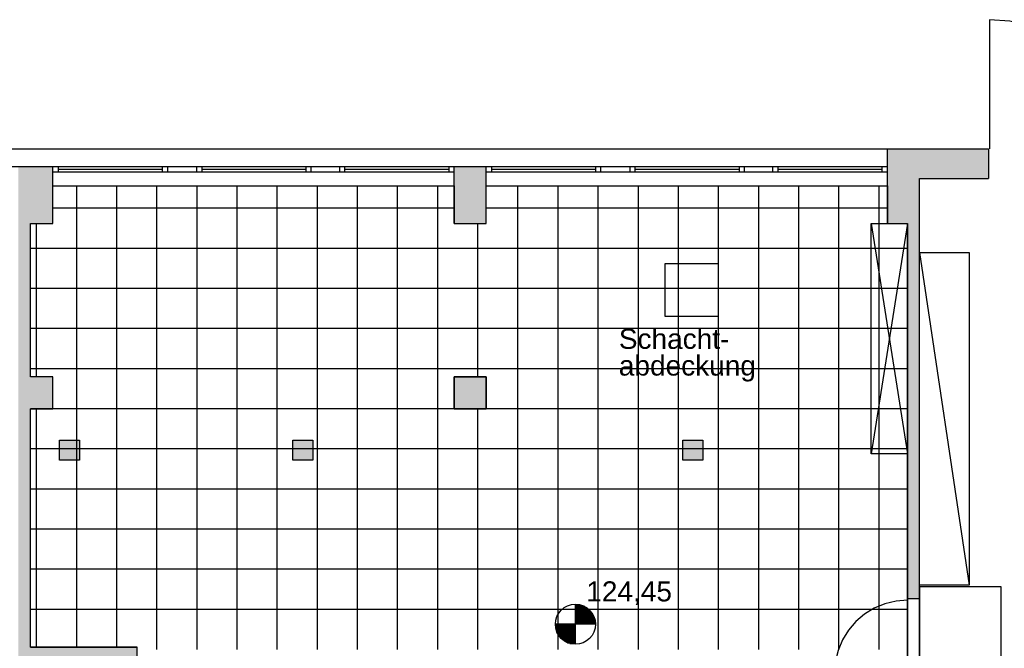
# Model space of a CAD drawing. Header units: metres. Extents: x -7.5 to 56, y -5.6 to 56.3.
# Tile 9 of 10: x 26.7 to 39, y 48.5 to 56.3. Entities that reach past the tile are written whole.
import ezdxf
from ezdxf.enums import TextEntityAlignment as Align

# ---------------------------------------------------------------- set-up
doc = ezdxf.new("R2010")
doc.units = ezdxf.units.M
for name, color, linetype in [('Ba_beschrift', 7, 'Continuous'), ('Ba_bodentank', 64, 'Continuous'), ('Ba_doppelb', 133, 'Continuous'), ('Ba_hoehenkote', 102, 'Continuous'), ('Ba_moebel_einbau', 170, 'Continuous'), ('Ba_treppe', 134, 'Continuous'), ('Ba_wand', 7, 'Continuous'), ('Ba_wand-schraffur', 8, 'Continuous')]:
    doc.layers.add(name, color=color, linetype=linetype)
doc.styles.add('arial', font='ARIAL.TTF')

msp = doc.modelspace()

# ---------------------------------------------------------------- hatches: boundary and pattern name
at = {"layer": 'Ba_bodentank'}
for points in [[(27.46, 50.83), (27.21, 50.83), (27.21, 51.08), (27.46, 51.08)], [(30.12, 50.83), (30.12, 51.08), (30.37, 51.08), (30.37, 50.83)], [(35.23, 50.83), (34.98, 50.83), (34.98, 51.08), (35.23, 51.08)]]:
    msp.add_hatch(color=256, dxfattribs=at).paths.add_polyline_path(points)
at = {"layer": 'Ba_wand-schraffur'}
msp.add_hatch(color=256, dxfattribs=at).paths.add_polyline_path([(38.79, 54.71), (37.53, 54.71), (37.53, 53.78), (37.78, 53.78), (37.78, 49.1), (37.93, 49.1), (37.93, 54.34), (38.79, 54.34)])
h = msp.add_hatch(color=256, dxfattribs=at)
h.paths.add_polyline_path([(32.53, 54.422), (32.13, 54.422), (32.13, 53.78), (32.53, 53.78)])
h.paths.add_polyline_path([(27.13, 54.49), (26.7, 54.49), (26.7, 48.14), (26.82, 48.14), (26.82, 48.35), (28.03, 48.35), (28.03, 48.14), (28.18, 48.14), (28.18, 48.5), (26.85, 48.5), (26.85, 51.47), (27.13, 51.47), (27.13, 51.87), (26.85, 51.87), (26.85, 53.78), (27.13, 53.78)])
h.paths.add_polyline_path([(32.53, 51.87), (32.13, 51.87), (32.13, 51.47), (32.53, 51.47)])
at = {"layer": 'Ba_wand-schraffur', "lineweight": 40}
h = msp.add_hatch(color=256, dxfattribs=at)
h.paths.add_polyline_path([(32.53, 54.422), (32.13, 54.422), (32.13, 53.78), (32.53, 53.78)])
h.paths.add_polyline_path([(32.53, 54.49), (32.13, 54.49), (32.13, 54.422), (32.53, 54.422)])

# ---------------------------------------------------------------- linework, layer by layer
at = {"layer": 'Ba_bodentank'}
for points in [[(27.46, 50.83), (27.21, 50.83), (27.21, 51.08), (27.46, 51.08), (27.46, 50.83)], [(30.12, 50.83), (30.12, 51.08), (30.37, 51.08), (30.37, 50.83), (30.12, 50.83)], [(35.23, 50.83), (34.98, 50.83), (34.98, 51.08), (35.23, 51.08), (35.23, 50.83)]]:
    msp.add_lwpolyline(points, dxfattribs=at)
at = {"layer": 'Ba_doppelb'}
for p, q in [((27.426, 53.969), (27.426, 54.25)), ((27.926, 53.969), (27.926, 54.25)), ((28.426, 53.969), (28.426, 54.25)), ((28.926, 53.969), (28.926, 54.25)), ((29.426, 53.969), (29.426, 54.25)), ((29.926, 53.969), (29.926, 54.25)), ((30.426, 53.969), (30.426, 54.25)), ((30.926, 53.969), (30.926, 54.25)), ((31.426, 53.969), (31.426, 54.25)), ((31.926, 53.969), (31.926, 54.25)), ((32.926, 53.969), (32.926, 54.25)), ((33.426, 53.969), (33.426, 54.25)), ((33.926, 53.969), (33.926, 54.25)), ((34.426, 53.969), (34.426, 54.25)), ((34.926, 53.969), (34.926, 54.25)), ((35.426, 53.969), (35.426, 54.25)), ((35.926, 53.969), (35.926, 54.25)), ((36.426, 53.969), (36.426, 54.25)), ((36.926, 53.969), (36.926, 54.25)), ((37.426, 53.969), (37.426, 54.25)), ((27.426, 53.969), (27.13, 53.969)), ((27.426, 53.469), (27.426, 53.969)), ((27.926, 53.969), (27.426, 53.969)), ((27.926, 53.469), (27.926, 53.969)), ((28.426, 53.969), (27.926, 53.969)), ((28.426, 53.469), (28.426, 53.969)), ((28.926, 53.969), (28.426, 53.969)), ((28.926, 53.469), (28.926, 53.969)), ((29.426, 53.969), (28.926, 53.969)), ((29.426, 53.469), (29.426, 53.969)), ((29.926, 53.969), (29.426, 53.969)), ((29.926, 53.469), (29.926, 53.969)), ((30.426, 53.969), (29.926, 53.969)), ((30.426, 53.469), (30.426, 53.969)), ((30.926, 53.969), (30.426, 53.969)), ((30.926, 53.469), (30.926, 53.969)), ((31.426, 53.969), (30.926, 53.969)), ((31.426, 53.469), (31.426, 53.969)), ((31.926, 53.969), (31.426, 53.969)), ((31.926, 53.469), (31.926, 53.969)), ((32.13, 53.969), (31.926, 53.969)), ((32.926, 53.969), (32.53, 53.969)), ((32.926, 53.469), (32.926, 53.969)), ((33.426, 53.969), (32.926, 53.969)), ((33.426, 53.469), (33.426, 53.969)), ((33.926, 53.969), (33.426, 53.969)), ((33.926, 53.469), (33.926, 53.969)), ((34.426, 53.969), (33.926, 53.969)), ((34.426, 53.469), (34.426, 53.969)), ((34.926, 53.969), (34.426, 53.969)), ((34.926, 53.469), (34.926, 53.969)), ((35.426, 53.969), (34.926, 53.969)), ((35.426, 53.469), (35.426, 53.969)), ((35.926, 53.969), (35.426, 53.969)), ((35.926, 53.469), (35.926, 53.969)), ((36.426, 53.969), (35.926, 53.969)), ((36.426, 53.469), (36.426, 53.969)), ((36.926, 53.969), (36.426, 53.969)), ((36.926, 53.469), (36.926, 53.969)), ((37.426, 53.969), (36.926, 53.969)), ((37.426, 53.469), (37.426, 53.969)), ((37.53, 53.969), (37.426, 53.969)), ((26.926, 53.469), (26.926, 53.78)), ((32.426, 53.469), (32.426, 53.78)), ((26.926, 53.469), (26.85, 53.469)), ((26.926, 52.969), (26.926, 53.469)), ((27.426, 53.469), (26.926, 53.469)), ((27.426, 52.969), (27.426, 53.469)), ((27.926, 53.469), (27.426, 53.469)), ((27.926, 52.969), (27.926, 53.469)), ((28.426, 53.469), (27.926, 53.469)), ((28.426, 52.969), (28.426, 53.469)), ((28.926, 53.469), (28.426, 53.469)), ((28.926, 52.969), (28.926, 53.469)), ((29.426, 53.469), (28.926, 53.469)), ((29.426, 52.969), (29.426, 53.469)), ((29.926, 53.469), (29.426, 53.469)), ((29.926, 52.969), (29.926, 53.469)), ((30.426, 53.469), (29.926, 53.469)), ((30.426, 52.969), (30.426, 53.469)), ((30.926, 53.469), (30.426, 53.469)), ((30.926, 52.969), (30.926, 53.469)), ((31.426, 53.469), (30.926, 53.469)), ((31.426, 52.969), (31.426, 53.469)), ((31.926, 53.469), (31.426, 53.469)), ((31.926, 52.969), (31.926, 53.469)), ((32.426, 53.469), (31.926, 53.469)), ((32.426, 52.969), (32.426, 53.469)), ((32.926, 53.469), (32.426, 53.469)), ((32.926, 52.969), (32.926, 53.469)), ((33.426, 53.469), (32.926, 53.469)), ((33.426, 52.969), (33.426, 53.469)), ((33.926, 53.469), (33.426, 53.469)), ((33.926, 52.969), (33.926, 53.469)), ((34.426, 53.469), (33.926, 53.469)), ((34.426, 52.969), (34.426, 53.469)), ((34.926, 53.469), (34.426, 53.469)), ((34.926, 52.969), (34.926, 53.469)), ((35.426, 53.469), (34.926, 53.469)), ((35.426, 52.969), (35.426, 53.469)), ((35.926, 53.469), (35.426, 53.469)), ((35.926, 52.969), (35.926, 53.469)), ((36.426, 53.469), (35.926, 53.469)), ((36.426, 52.969), (36.426, 53.469)), ((36.926, 53.469), (36.426, 53.469)), ((36.926, 52.969), (36.926, 53.469)), ((37.426, 53.469), (36.926, 53.469)), ((37.426, 52.969), (37.426, 53.469)), ((37.78, 53.469), (37.426, 53.469)), ((26.926, 52.969), (26.85, 52.969)), ((26.926, 52.469), (26.926, 52.969)), ((27.426, 52.969), (26.926, 52.969)), ((27.426, 52.469), (27.426, 52.969)), ((27.926, 52.969), (27.426, 52.969)), ((27.926, 52.469), (27.926, 52.969)), ((28.426, 52.969), (27.926, 52.969)), ((28.426, 52.469), (28.426, 52.969)), ((28.926, 52.969), (28.426, 52.969)), ((28.926, 52.469), (28.926, 52.969)), ((29.426, 52.969), (28.926, 52.969)), ((29.426, 52.469), (29.426, 52.969)), ((29.926, 52.969), (29.426, 52.969)), ((29.926, 52.469), (29.926, 52.969)), ((30.426, 52.969), (29.926, 52.969)), ((30.426, 52.469), (30.426, 52.969)), ((30.926, 52.969), (30.426, 52.969)), ((30.926, 52.469), (30.926, 52.969)), ((31.426, 52.969), (30.926, 52.969)), ((31.426, 52.469), (31.426, 52.969)), ((31.926, 52.969), (31.426, 52.969)), ((31.926, 52.469), (31.926, 52.969)), ((32.426, 52.969), (31.926, 52.969)), ((32.426, 52.469), (32.426, 52.969)), ((32.926, 52.969), (32.426, 52.969)), ((32.926, 52.469), (32.926, 52.969)), ((33.426, 52.969), (32.926, 52.969)), ((33.426, 52.469), (33.426, 52.969)), ((33.926, 52.969), (33.426, 52.969)), ((33.926, 52.469), (33.926, 52.969)), ((34.426, 52.969), (33.926, 52.969)), ((34.426, 52.469), (34.426, 52.969)), ((34.926, 52.969), (34.426, 52.969)), ((34.926, 52.469), (34.926, 52.969)), ((35.426, 52.969), (34.926, 52.969)), ((35.426, 52.469), (35.426, 52.969)), ((35.926, 52.969), (35.426, 52.969)), ((35.926, 52.469), (35.926, 52.969)), ((36.426, 52.969), (35.926, 52.969)), ((36.426, 52.469), (36.426, 52.969)), ((36.926, 52.969), (36.426, 52.969)), ((36.926, 52.469), (36.926, 52.969)), ((37.426, 52.969), (36.926, 52.969)), ((37.426, 52.469), (37.426, 52.969)), ((37.78, 52.969), (37.426, 52.969)), ((26.926, 52.469), (26.85, 52.469)), ((26.926, 51.969), (26.926, 52.469)), ((27.426, 52.469), (26.926, 52.469)), ((27.426, 51.969), (27.426, 52.469)), ((27.926, 52.469), (27.426, 52.469)), ((27.926, 51.969), (27.926, 52.469)), ((28.426, 52.469), (27.926, 52.469)), ((28.426, 51.969), (28.426, 52.469)), ((28.926, 52.469), (28.426, 52.469)), ((28.926, 51.969), (28.926, 52.469)), ((29.426, 52.469), (28.926, 52.469)), ((29.426, 51.969), (29.426, 52.469)), ((29.926, 52.469), (29.426, 52.469)), ((29.926, 51.969), (29.926, 52.469)), ((30.426, 52.469), (29.926, 52.469)), ((30.426, 51.969), (30.426, 52.469)), ((30.926, 52.469), (30.426, 52.469)), ((30.926, 51.969), (30.926, 52.469)), ((31.426, 52.469), (30.926, 52.469)), ((31.426, 51.969), (31.426, 52.469)), ((31.926, 52.469), (31.426, 52.469)), ((31.926, 51.969), (31.926, 52.469)), ((32.426, 52.469), (31.926, 52.469)), ((32.426, 51.969), (32.426, 52.469)), ((32.926, 52.469), (32.426, 52.469)), ((32.926, 51.969), (32.926, 52.469)), ((33.426, 52.469), (32.926, 52.469)), ((33.426, 51.969), (33.426, 52.469)), ((33.926, 52.469), (33.426, 52.469)), ((33.926, 51.969), (33.926, 52.469)), ((34.426, 52.469), (33.926, 52.469)), ((34.426, 51.969), (34.426, 52.469)), ((34.926, 52.469), (34.426, 52.469)), ((34.926, 51.969), (34.926, 52.469)), ((35.426, 52.469), (34.926, 52.469)), ((35.426, 51.969), (35.426, 52.469)), ((35.926, 52.469), (35.426, 52.469)), ((35.926, 51.969), (35.926, 52.469)), ((36.426, 52.469), (35.926, 52.469)), ((36.426, 51.969), (36.426, 52.469)), ((36.926, 52.469), (36.426, 52.469)), ((36.926, 51.969), (36.926, 52.469)), ((37.426, 52.469), (36.926, 52.469)), ((37.426, 51.969), (37.426, 52.469)), ((37.78, 52.469), (37.426, 52.469)), ((26.926, 51.969), (26.85, 51.969)), ((26.926, 51.87), (26.926, 51.969)), ((27.426, 51.969), (26.926, 51.969)), ((27.426, 51.469), (27.426, 51.969)), ((27.926, 51.969), (27.426, 51.969)), ((27.926, 51.469), (27.926, 51.969)), ((28.426, 51.969), (27.926, 51.969)), ((28.426, 51.469), (28.426, 51.969)), ((28.926, 51.969), (28.426, 51.969)), ((28.926, 51.469), (28.926, 51.969)), ((29.426, 51.969), (28.926, 51.969)), ((29.426, 51.469), (29.426, 51.969)), ((29.926, 51.969), (29.426, 51.969)), ((29.926, 51.469), (29.926, 51.969)), ((30.426, 51.969), (29.926, 51.969)), ((30.426, 51.469), (30.426, 51.969)), ((30.926, 51.969), (30.426, 51.969)), ((30.926, 51.469), (30.926, 51.969)), ((31.426, 51.969), (30.926, 51.969)), ((31.426, 51.469), (31.426, 51.969)), ((31.926, 51.969), (31.426, 51.969)), ((31.926, 51.469), (31.926, 51.969)), ((32.426, 51.969), (31.926, 51.969)), ((32.426, 51.87), (32.426, 51.969)), ((32.926, 51.969), (32.426, 51.969)), ((32.926, 51.469), (32.926, 51.969)), ((33.426, 51.969), (32.926, 51.969)), ((33.426, 51.469), (33.426, 51.969)), ((33.926, 51.969), (33.426, 51.969)), ((33.926, 51.469), (33.926, 51.969)), ((34.426, 51.969), (33.926, 51.969)), ((34.426, 51.469), (34.426, 51.969)), ((34.926, 51.969), (34.426, 51.969)), ((34.926, 51.469), (34.926, 51.969)), ((35.426, 51.969), (34.926, 51.969)), ((35.426, 51.469), (35.426, 51.969)), ((35.926, 51.969), (35.426, 51.969)), ((35.926, 51.469), (35.926, 51.969)), ((36.426, 51.969), (35.926, 51.969)), ((36.426, 51.469), (36.426, 51.969)), ((36.926, 51.969), (36.426, 51.969)), ((36.926, 51.469), (36.926, 51.969)), ((37.426, 51.969), (36.926, 51.969)), ((37.426, 51.469), (37.426, 51.969)), ((37.78, 51.969), (37.426, 51.969)), ((26.926, 51.469), (26.85, 51.469)), ((26.926, 51.469), (26.926, 51.47)), ((26.926, 50.969), (26.926, 51.469)), ((27.426, 51.469), (26.926, 51.469)), ((27.426, 50.969), (27.426, 51.469)), ((27.926, 51.469), (27.426, 51.469)), ((27.926, 50.969), (27.926, 51.469)), ((28.426, 51.469), (27.926, 51.469)), ((28.426, 50.969), (28.426, 51.469)), ((28.926, 51.469), (28.426, 51.469)), ((28.926, 50.969), (28.926, 51.469)), ((29.426, 51.469), (28.926, 51.469)), ((29.426, 50.969), (29.426, 51.469)), ((29.926, 51.469), (29.426, 51.469)), ((29.926, 50.969), (29.926, 51.469)), ((30.426, 51.469), (29.926, 51.469)), ((30.426, 50.969), (30.426, 51.469)), ((30.926, 51.469), (30.426, 51.469)), ((30.926, 50.969), (30.926, 51.469)), ((31.426, 51.469), (30.926, 51.469)), ((31.426, 50.969), (31.426, 51.469)), ((31.926, 51.469), (31.426, 51.469)), ((31.926, 50.969), (31.926, 51.469)), ((32.426, 51.469), (31.926, 51.469)), ((32.426, 51.469), (32.426, 51.47)), ((32.426, 50.969), (32.426, 51.469)), ((32.926, 51.469), (32.426, 51.469)), ((32.926, 50.969), (32.926, 51.469)), ((33.426, 51.469), (32.926, 51.469)), ((33.426, 50.969), (33.426, 51.469)), ((33.926, 51.469), (33.426, 51.469)), ((33.926, 50.969), (33.926, 51.469)), ((34.426, 51.469), (33.926, 51.469)), ((34.426, 50.969), (34.426, 51.469)), ((34.926, 51.469), (34.426, 51.469)), ((34.926, 50.969), (34.926, 51.469)), ((35.426, 51.469), (34.926, 51.469)), ((35.426, 50.969), (35.426, 51.469)), ((35.926, 51.469), (35.426, 51.469)), ((35.926, 50.969), (35.926, 51.469)), ((36.426, 51.469), (35.926, 51.469)), ((36.426, 50.969), (36.426, 51.469)), ((36.926, 51.469), (36.426, 51.469)), ((36.926, 50.969), (36.926, 51.469)), ((37.426, 51.469), (36.926, 51.469)), ((37.426, 50.969), (37.426, 51.469)), ((37.78, 51.469), (37.426, 51.469)), ((26.926, 50.969), (26.85, 50.969)), ((26.926, 50.469), (26.926, 50.969)), ((27.426, 50.969), (26.926, 50.969)), ((27.426, 50.469), (27.426, 50.969)), ((27.926, 50.969), (27.426, 50.969)), ((27.926, 50.469), (27.926, 50.969)), ((28.426, 50.969), (27.926, 50.969)), ((28.426, 50.469), (28.426, 50.969)), ((28.926, 50.969), (28.426, 50.969)), ((28.926, 50.469), (28.926, 50.969)), ((29.426, 50.969), (28.926, 50.969)), ((29.426, 50.469), (29.426, 50.969)), ((29.926, 50.969), (29.426, 50.969)), ((29.926, 50.469), (29.926, 50.969)), ((30.426, 50.969), (29.926, 50.969)), ((30.426, 50.469), (30.426, 50.969)), ((30.926, 50.969), (30.426, 50.969)), ((30.926, 50.469), (30.926, 50.969)), ((31.426, 50.969), (30.926, 50.969)), ((31.426, 50.469), (31.426, 50.969)), ((31.926, 50.969), (31.426, 50.969)), ((31.926, 50.469), (31.926, 50.969)), ((32.426, 50.969), (31.926, 50.969)), ((32.426, 50.469), (32.426, 50.969)), ((32.926, 50.969), (32.426, 50.969)), ((32.926, 50.469), (32.926, 50.969)), ((33.426, 50.969), (32.926, 50.969)), ((33.426, 50.469), (33.426, 50.969)), ((33.926, 50.969), (33.426, 50.969)), ((33.926, 50.469), (33.926, 50.969)), ((34.426, 50.969), (33.926, 50.969)), ((34.426, 50.469), (34.426, 50.969)), ((34.926, 50.969), (34.426, 50.969)), ((34.926, 50.469), (34.926, 50.969)), ((35.426, 50.969), (34.926, 50.969)), ((35.426, 50.469), (35.426, 50.969)), ((35.926, 50.969), (35.426, 50.969)), ((35.926, 50.469), (35.926, 50.969)), ((36.426, 50.969), (35.926, 50.969)), ((36.426, 50.469), (36.426, 50.969)), ((36.926, 50.969), (36.426, 50.969)), ((36.926, 50.469), (36.926, 50.969)), ((37.426, 50.969), (36.926, 50.969)), ((37.426, 50.469), (37.426, 50.969)), ((37.78, 50.969), (37.426, 50.969)), ((26.926, 50.469), (26.85, 50.469)), ((26.926, 49.969), (26.926, 50.469)), ((27.426, 50.469), (26.926, 50.469)), ((27.426, 49.969), (27.426, 50.469)), ((27.926, 50.469), (27.426, 50.469)), ((27.926, 49.969), (27.926, 50.469)), ((28.426, 50.469), (27.926, 50.469)), ((28.426, 49.969), (28.426, 50.469)), ((28.926, 50.469), (28.426, 50.469)), ((28.926, 49.969), (28.926, 50.469)), ((29.426, 50.469), (28.926, 50.469)), ((29.426, 49.969), (29.426, 50.469)), ((29.926, 50.469), (29.426, 50.469)), ((29.926, 49.969), (29.926, 50.469)), ((30.426, 50.469), (29.926, 50.469)), ((30.426, 49.969), (30.426, 50.469)), ((30.926, 50.469), (30.426, 50.469)), ((30.926, 49.969), (30.926, 50.469)), ((31.426, 50.469), (30.926, 50.469)), ((31.426, 49.969), (31.426, 50.469)), ((31.926, 50.469), (31.426, 50.469)), ((31.926, 49.969), (31.926, 50.469)), ((32.426, 50.469), (31.926, 50.469)), ((32.426, 49.969), (32.426, 50.469)), ((32.926, 50.469), (32.426, 50.469)), ((32.926, 49.969), (32.926, 50.469)), ((33.426, 50.469), (32.926, 50.469)), ((33.426, 49.969), (33.426, 50.469)), ((33.926, 50.469), (33.426, 50.469)), ((33.926, 49.969), (33.926, 50.469)), ((34.426, 50.469), (33.926, 50.469)), ((34.426, 49.969), (34.426, 50.469)), ((34.926, 50.469), (34.426, 50.469)), ((34.926, 49.969), (34.926, 50.469)), ((35.426, 50.469), (34.926, 50.469)), ((35.426, 49.969), (35.426, 50.469)), ((35.926, 50.469), (35.426, 50.469)), ((35.926, 49.969), (35.926, 50.469)), ((36.426, 50.469), (35.926, 50.469)), ((36.426, 49.969), (36.426, 50.469)), ((36.926, 50.469), (36.426, 50.469)), ((36.926, 49.969), (36.926, 50.469)), ((37.426, 50.469), (36.926, 50.469)), ((37.426, 49.969), (37.426, 50.469)), ((37.78, 50.469), (37.426, 50.469)), ((26.926, 49.969), (26.85, 49.969)), ((26.926, 49.469), (26.926, 49.969)), ((27.426, 49.969), (26.926, 49.969)), ((27.426, 49.469), (27.426, 49.969)), ((27.926, 49.969), (27.426, 49.969)), ((27.926, 49.469), (27.926, 49.969)), ((28.426, 49.969), (27.926, 49.969)), ((28.426, 49.469), (28.426, 49.969)), ((28.926, 49.969), (28.426, 49.969)), ((28.926, 49.469), (28.926, 49.969)), ((29.426, 49.969), (28.926, 49.969)), ((29.426, 49.469), (29.426, 49.969)), ((29.926, 49.969), (29.426, 49.969)), ((29.926, 49.469), (29.926, 49.969)), ((30.426, 49.969), (29.926, 49.969)), ((30.426, 49.469), (30.426, 49.969)), ((30.926, 49.969), (30.426, 49.969)), ((30.926, 49.469), (30.926, 49.969)), ((31.426, 49.969), (30.926, 49.969)), ((31.426, 49.469), (31.426, 49.969)), ((31.926, 49.969), (31.426, 49.969)), ((31.926, 49.469), (31.926, 49.969)), ((32.426, 49.969), (31.926, 49.969)), ((32.426, 49.469), (32.426, 49.969)), ((32.926, 49.969), (32.426, 49.969)), ((32.926, 49.469), (32.926, 49.969)), ((33.426, 49.969), (32.926, 49.969)), ((33.426, 49.469), (33.426, 49.969)), ((33.926, 49.969), (33.426, 49.969)), ((33.926, 49.469), (33.926, 49.969)), ((34.426, 49.969), (33.926, 49.969)), ((34.426, 49.469), (34.426, 49.969)), ((34.926, 49.969), (34.426, 49.969)), ((34.926, 49.469), (34.926, 49.969)), ((35.426, 49.969), (34.926, 49.969)), ((35.426, 49.469), (35.426, 49.969)), ((35.926, 49.969), (35.426, 49.969)), ((35.926, 49.469), (35.926, 49.969)), ((36.426, 49.969), (35.926, 49.969)), ((36.426, 49.469), (36.426, 49.969)), ((36.926, 49.969), (36.426, 49.969)), ((36.926, 49.469), (36.926, 49.969)), ((37.426, 49.969), (36.926, 49.969)), ((37.426, 49.469), (37.426, 49.969)), ((37.78, 49.969), (37.426, 49.969)), ((26.926, 49.469), (26.85, 49.469)), ((26.926, 48.969), (26.926, 49.469)), ((27.426, 49.469), (26.926, 49.469)), ((27.426, 48.969), (27.426, 49.469)), ((27.926, 49.469), (27.426, 49.469)), ((27.926, 48.969), (27.926, 49.469)), ((28.426, 49.469), (27.926, 49.469)), ((28.426, 48.969), (28.426, 49.469)), ((28.926, 49.469), (28.426, 49.469)), ((28.926, 48.969), (28.926, 49.469)), ((29.426, 49.469), (28.926, 49.469)), ((29.426, 48.969), (29.426, 49.469)), ((29.926, 49.469), (29.426, 49.469)), ((29.926, 48.969), (29.926, 49.469)), ((30.426, 49.469), (29.926, 49.469)), ((30.426, 48.969), (30.426, 49.469)), ((30.926, 49.469), (30.426, 49.469)), ((30.926, 48.969), (30.926, 49.469)), ((31.426, 49.469), (30.926, 49.469)), ((31.426, 48.969), (31.426, 49.469)), ((31.926, 49.469), (31.426, 49.469)), ((31.926, 48.969), (31.926, 49.469)), ((32.426, 49.469), (31.926, 49.469)), ((32.426, 48.969), (32.426, 49.469)), ((32.926, 49.469), (32.426, 49.469)), ((32.926, 48.969), (32.926, 49.469)), ((33.426, 49.469), (32.926, 49.469)), ((33.426, 48.969), (33.426, 49.469)), ((33.926, 49.469), (33.426, 49.469)), ((33.926, 48.969), (33.926, 49.469)), ((34.426, 49.469), (33.926, 49.469)), ((34.426, 48.969), (34.426, 49.469)), ((34.926, 49.469), (34.426, 49.469)), ((34.926, 48.969), (34.926, 49.469)), ((35.426, 49.469), (34.926, 49.469)), ((35.426, 48.969), (35.426, 49.469)), ((35.926, 49.469), (35.426, 49.469)), ((35.926, 48.969), (35.926, 49.469)), ((36.426, 49.469), (35.926, 49.469)), ((36.426, 48.969), (36.426, 49.469)), ((36.926, 49.469), (36.426, 49.469)), ((36.926, 48.969), (36.926, 49.469)), ((37.426, 49.469), (36.926, 49.469)), ((37.426, 48.969), (37.426, 49.469)), ((37.78, 49.469), (37.426, 49.469)), ((26.926, 48.969), (26.85, 48.969)), ((26.926, 48.5), (26.926, 48.969)), ((27.426, 48.969), (26.926, 48.969)), ((27.426, 48.5), (27.426, 48.969)), ((27.926, 48.969), (27.426, 48.969)), ((27.926, 48.5), (27.926, 48.969)), ((28.426, 48.969), (27.926, 48.969)), ((28.426, 48.469), (28.426, 48.969)), ((28.926, 48.969), (28.426, 48.969)), ((28.926, 48.469), (28.926, 48.969)), ((29.426, 48.969), (28.926, 48.969)), ((29.426, 48.469), (29.426, 48.969)), ((29.926, 48.969), (29.426, 48.969)), ((29.926, 48.469), (29.926, 48.969)), ((30.426, 48.969), (29.926, 48.969)), ((30.426, 48.469), (30.426, 48.969)), ((30.926, 48.969), (30.426, 48.969)), ((30.926, 48.469), (30.926, 48.969)), ((31.426, 48.969), (30.926, 48.969)), ((31.426, 48.469), (31.426, 48.969)), ((31.926, 48.969), (31.426, 48.969)), ((31.926, 48.469), (31.926, 48.969)), ((32.426, 48.969), (31.926, 48.969)), ((32.426, 48.469), (32.426, 48.969)), ((32.926, 48.969), (32.426, 48.969)), ((32.926, 48.469), (32.926, 48.969)), ((33.426, 48.969), (32.926, 48.969)), ((33.426, 48.469), (33.426, 48.969)), ((33.926, 48.969), (33.426, 48.969)), ((33.926, 48.469), (33.926, 48.969)), ((34.426, 48.969), (33.926, 48.969)), ((34.426, 48.469), (34.426, 48.969)), ((34.926, 48.969), (34.426, 48.969)), ((34.926, 48.469), (34.926, 48.969)), ((35.426, 48.969), (34.926, 48.969)), ((35.426, 48.469), (35.426, 48.969)), ((35.926, 48.969), (35.426, 48.969)), ((35.926, 48.469), (35.926, 48.969)), ((36.426, 48.969), (35.926, 48.969)), ((36.426, 48.469), (36.426, 48.969)), ((36.926, 48.969), (36.426, 48.969)), ((36.926, 48.469), (36.926, 48.969)), ((37.426, 48.969), (36.926, 48.969)), ((37.426, 48.469), (37.426, 48.969)), ((37.78, 48.969), (37.426, 48.969))]:
    msp.add_line(p, q, dxfattribs=at)
for points in [[(28.18, 45.96), (28.18, 48.5), (26.85, 48.5), (26.85, 51.47), (27.13, 51.47), (27.13, 51.87), (26.85, 51.87), (26.85, 53.78), (27.13, 53.78), (27.13, 54.25), (32.13, 54.25), (32.13, 53.78), (32.53, 53.78), (32.53, 54.25), (37.53, 54.25), (37.53, 53.78), (37.78, 53.78), (37.78, 43.42), (33.42, 43.42), (33.42, 45.96), (28.18, 45.96)], [(32.53, 51.47), (32.13, 51.47), (32.13, 51.87), (32.53, 51.87), (32.53, 51.47)]]:
    msp.add_lwpolyline(points, dxfattribs=at)
at = {"layer": 'Ba_hoehenkote'}
for p, q in [((33.642, 48.534), (33.642, 49.034)), ((33.712, 49.024), (33.642, 49.024)), ((33.74, 49.014), (33.642, 49.014)), ((33.761, 49.004), (33.642, 49.004)), ((33.777, 48.994), (33.642, 48.994)), ((33.792, 48.984), (33.642, 48.984)), ((33.804, 48.974), (33.642, 48.974)), ((33.815, 48.964), (33.642, 48.964)), ((33.825, 48.954), (33.642, 48.954)), ((33.834, 48.944), (33.642, 48.944)), ((33.842, 48.934), (33.642, 48.934)), ((33.849, 48.924), (33.642, 48.924)), ((33.855, 48.914), (33.642, 48.914)), ((33.861, 48.904), (33.642, 48.904)), ((33.866, 48.894), (33.642, 48.894)), ((33.871, 48.884), (33.642, 48.884)), ((33.875, 48.874), (33.642, 48.874)), ((33.879, 48.864), (33.642, 48.864)), ((33.882, 48.854), (33.642, 48.854)), ((33.892, 48.784), (33.392, 48.784)), ((33.392, 48.774), (33.642, 48.774)), ((33.393, 48.764), (33.642, 48.764)), ((33.394, 48.754), (33.642, 48.754)), ((33.395, 48.744), (33.642, 48.744)), ((33.397, 48.734), (33.642, 48.734)), ((33.399, 48.724), (33.642, 48.724)), ((33.884, 48.844), (33.642, 48.844)), ((33.887, 48.834), (33.642, 48.834)), ((33.889, 48.824), (33.642, 48.824)), ((33.89, 48.814), (33.642, 48.814)), ((33.891, 48.804), (33.642, 48.804)), ((33.892, 48.794), (33.642, 48.794)), ((33.402, 48.714), (33.642, 48.714)), ((33.405, 48.704), (33.642, 48.704)), ((33.409, 48.694), (33.642, 48.694)), ((33.413, 48.684), (33.642, 48.684)), ((33.417, 48.674), (33.642, 48.674)), ((33.422, 48.664), (33.642, 48.664)), ((33.428, 48.654), (33.642, 48.654)), ((33.435, 48.644), (33.642, 48.644)), ((33.442, 48.634), (33.642, 48.634)), ((33.45, 48.624), (33.642, 48.624)), ((33.458, 48.614), (33.642, 48.614)), ((33.468, 48.604), (33.642, 48.604)), ((33.479, 48.594), (33.642, 48.594)), ((33.492, 48.584), (33.642, 48.584)), ((33.506, 48.574), (33.642, 48.574)), ((33.523, 48.564), (33.642, 48.564)), ((33.544, 48.554), (33.642, 48.554)), ((33.572, 48.544), (33.642, 48.544))]:
    msp.add_line(p, q, dxfattribs=at)
msp.add_circle((33.642, 48.784), 0.25, dxfattribs=at)
at = {"layer": 'Ba_moebel_einbau'}
for p, q in [((37.33, 53.78), (37.78, 53.78)), ((37.33, 50.91), (37.33, 53.78)), ((37.78, 53.78), (37.33, 50.91)), ((37.33, 53.78), (37.78, 50.91)), ((37.78, 53.75), (37.78, 50.88)), ((37.93, 53.42), (38.55, 49.27)), ((37.78, 50.91), (37.33, 50.91))]:
    msp.add_line(p, q, dxfattribs=at)
msp.add_lwpolyline([(37.93, 53.42), (38.55, 53.42), (38.55, 49.27), (37.93, 49.27), (37.93, 53.42)], dxfattribs=at)
at = {"layer": 'Ba_treppe'}
msp.add_lwpolyline([(38.95, 49.25), (37.93, 49.25), (37.93, 45.12), (38.95, 45.12), (38.95, 49.25)], dxfattribs=at)
at = {"layer": 'Ba_wand'}
for p, q in [((14.17, 54.71), (38.79, 54.71)), ((37.53, 53.78), (37.53, 54.71)), ((38.79, 54.71), (38.79, 54.34)), ((27.13, 53.78), (27.13, 54.49)), ((28.56, 54.422), (28.56, 54.49)), ((28.92, 54.49), (28.92, 54.422)), ((30.35, 54.422), (30.35, 54.49)), ((30.7, 54.49), (30.7, 54.422)), ((32.13, 53.78), (32.13, 54.49)), ((32.53, 53.78), (32.53, 54.49)), ((33.96, 54.422), (33.96, 54.49)), ((34.32, 54.49), (34.32, 54.422)), ((35.75, 54.422), (35.75, 54.49)), ((36.1, 54.49), (36.1, 54.422)), ((27.13, 54.422), (32.13, 54.422)), ((27.198, 54.456), (28.492, 54.456)), ((28.988, 54.456), (30.282, 54.456)), ((30.768, 54.456), (32.062, 54.456)), ((32.53, 54.422), (37.53, 54.422)), ((32.598, 54.456), (33.892, 54.456)), ((34.388, 54.456), (35.682, 54.456)), ((36.168, 54.456), (37.462, 54.456)), ((37.93, 54.34), (38.79, 54.34)), ((37.93, 42.11), (37.93, 54.34)), ((26.85, 51.87), (26.85, 53.78)), ((26.85, 53.78), (27.13, 53.78)), ((32.13, 53.78), (32.53, 53.78)), ((37.53, 53.78), (37.78, 53.78)), ((37.78, 43.42), (37.78, 53.78)), ((27.13, 51.87), (26.85, 51.87)), ((27.13, 51.47), (27.13, 51.87)), ((26.85, 48.5), (26.85, 51.47)), ((26.85, 51.47), (27.13, 51.47)), ((37.93, 49.1), (37.78, 49.1)), ((26.85, 48.5), (28.18, 48.5)), ((28.18, 48.14), (28.18, 48.5))]:
    msp.add_line(p, q, dxfattribs=at)
at = {"layer": 'Ba_wand', "linetype": 'Continuous'}
for p, q in [((27.13, 54.25), (32.13, 54.25)), ((32.53, 54.25), (37.53, 54.25))]:
    msp.add_line(p, q, dxfattribs=at)
for points in [[(40.415, 54.71), (40.395, 54.962), (40.336, 55.208), (40.24, 55.441), (40.108, 55.656), (39.943, 55.848), (39.751, 56.013), (39.536, 56.145), (39.303, 56.241), (39.057, 56.3), (38.805, 56.32), (38.805, 54.71)], [(37.78, 49.085), (37.638, 49.074), (37.499, 49.04), (37.367, 48.986), (37.245, 48.911), (37.137, 48.818), (37.044, 48.71), (36.969, 48.588), (36.915, 48.456), (36.881, 48.317), (36.87, 48.175), (37.78, 48.175)]]:
    msp.add_lwpolyline(points, dxfattribs=at)
at = {"layer": 'Ba_wand'}
for points in [[(21.9, 54.49), (37.53, 54.49)], [(27.198, 54.422), (27.198, 54.49)], [(28.492, 54.49), (28.492, 54.422)], [(28.988, 54.422), (28.988, 54.49)], [(30.282, 54.49), (30.282, 54.422)], [(30.768, 54.422), (30.768, 54.49)], [(32.062, 54.49), (32.062, 54.422)], [(32.598, 54.422), (32.598, 54.49)], [(33.892, 54.49), (33.892, 54.422)], [(34.388, 54.422), (34.388, 54.49)], [(35.682, 54.49), (35.682, 54.422)], [(36.168, 54.422), (36.168, 54.49)], [(37.462, 54.49), (37.462, 54.422)]]:
    msp.add_lwpolyline(points, dxfattribs=at)
at = {"layer": 'Ba_wand', "linetype": 'Continuous'}
msp.add_lwpolyline([(34.76, 53.28), (35.42, 53.28), (35.42, 52.62), (34.76, 52.62)], close=True, dxfattribs=at)
at = {"layer": 'Ba_wand'}
msp.add_lwpolyline([(32.53, 51.47), (32.53, 51.87), (32.13, 51.87), (32.13, 51.47)], close=True, dxfattribs=at)

# ---------------------------------------------------------------- texts
at = {"layer": 'Ba_beschrift', "style": 'arial'}
for s, p in [('Schacht- ', (34.183, 52.142)), ('abdeckung', (34.183, 51.809))]:
    msp.add_text(s, height=0.25, dxfattribs=at).set_placement(p, align=Align.BOTTOM_LEFT)
at = {"layer": 'Ba_hoehenkote', "style": 'arial'}
msp.add_text('124,45', height=0.25, dxfattribs=at).set_placement((33.777, 48.994), align=Align.BOTTOM_LEFT)

doc.saveas('drawing.dxf')
